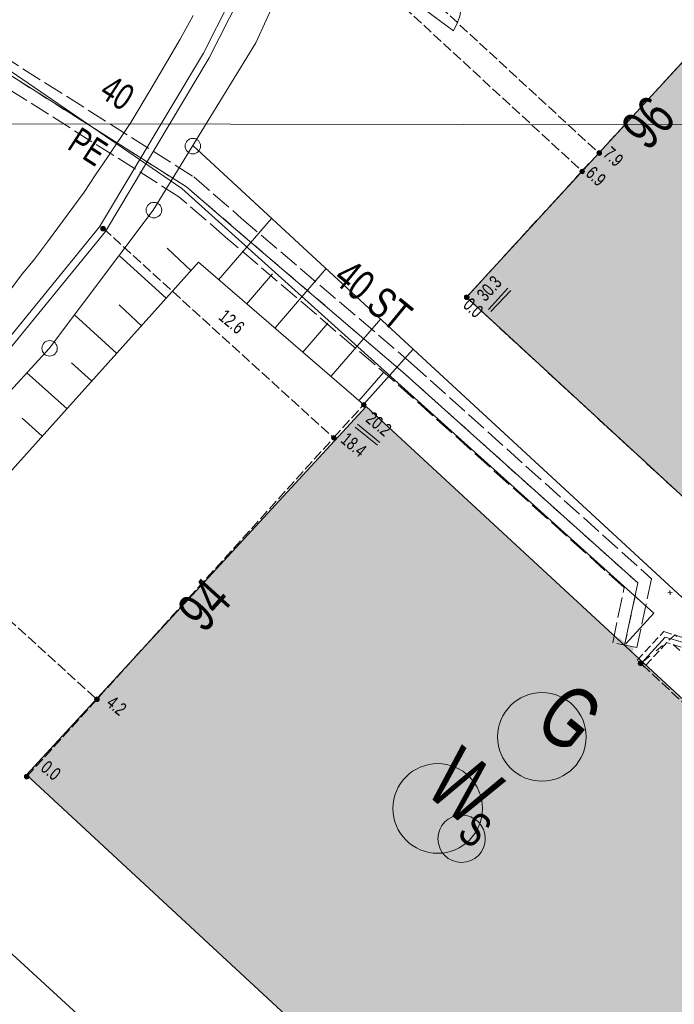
# Model space of a CAD drawing. Header units: metres. Extents: x -740 to 758, y -633 to 854.
# Tile 158 of 256: x -501 to -474, y 204 to 244. Entities that reach past the tile are written whole.
import ezdxf

# ---------------------------------------------------------------- set-up
doc = ezdxf.new("R2010")
doc.units = ezdxf.units.M
doc.header["$MEASUREMENT"] = 0
for name, pattern in [('333_125', [0.4576, 0.3328, -0.1248]), ('333_333', [0.6656, 0.3328, -0.3328]), ('416_125', [0.5408, 0.416, -0.1248]), ('416_416', [0.832, 0.416, -0.416]), ('832_208', [1.04, 0.832, -0.208])]:
    doc.linetypes.add(name, pattern=pattern)
for name, color, linetype in [('Gas.LOVION', 7, 'Continuous'), ('Grundkarte.LOVION', 7, 'Continuous'), ('Grundkarte_Text.LOVION', 7, 'Continuous'), ('Strom.LOVION', 7, 'Continuous'), ('StromBemass.LOVION', 7, 'Continuous'), ('ViewBounds.LOVION', 7, 'Continuous'), ('Wasser.LOVION', 7, 'Continuous')]:
    doc.layers.add(name, color=color, linetype=linetype)
doc.styles.add('ERSTELLTER_STIL_1', font='arial.ttf')

msp = doc.modelspace()

# ---------------------------------------------------------------- hatches: boundary and pattern name
at = {"layer": 'Gas.LOVION', "linetype": 'Continuous', "lineweight": 13}
msp.add_hatch(color=7, dxfattribs=at).paths.add_polyline_path([(-475.717, 218.631), (-476.269, 219.139), (-476.507, 218.849), (-475.955, 218.342)])
at = {"layer": 'Grundkarte.LOVION', "linetype": 'Continuous', "lineweight": 18}
for points in [[(-468.688, 247.855), (-482.446, 232.884), (-460.132, 212.337), (-446.401, 227.276)], [(-477.982, 192.977), (-469.697, 201.944), (-461.93, 194.753), (-456.425, 200.73), (-464.219, 207.889), (-486.506, 228.468), (-500.243, 213.588)]]:
    msp.add_hatch(color=254, dxfattribs=at).paths.add_polyline_path(points)
at = {"layer": 'Strom.LOVION', "linetype": 'Continuous', "lineweight": 13}
msp.add_hatch(color=7, dxfattribs=at).paths.add_polyline_path([(-475.008, 217.725), (-475.772, 218.434), (-475.933, 218.27), (-475.153, 217.548)])
at = {"layer": 'StromBemass.LOVION', "linetype": 'Continuous', "lineweight": 13}
for points in [[(-477.001, 238.654), (-476.994, 238.664), (-476.988, 238.675), (-476.984, 238.686), (-476.981, 238.697), (-476.98, 238.709), (-476.98, 238.721), (-476.981, 238.733), (-476.984, 238.744), (-476.989, 238.755), (-476.995, 238.766), (-477.002, 238.775), (-477.01, 238.784), (-477.019, 238.792), (-477.029, 238.798), (-477.04, 238.803), (-477.051, 238.807), (-477.063, 238.809), (-477.075, 238.81), (-477.087, 238.809), (-477.098, 238.806), (-477.11, 238.803), (-477.12, 238.798), (-477.13, 238.791), (-477.14, 238.784), (-477.148, 238.775), (-477.155, 238.765), (-477.16, 238.755), (-477.165, 238.744), (-477.168, 238.732), (-477.169, 238.72), (-477.169, 238.708), (-477.168, 238.697), (-477.165, 238.685), (-477.16, 238.674), (-477.154, 238.664), (-477.147, 238.654), (-477.139, 238.645), (-477.13, 238.638), (-477.12, 238.631), (-477.109, 238.626), (-477.098, 238.623), (-477.086, 238.621), (-477.074, 238.62), (-477.062, 238.621), (-477.051, 238.623), (-477.039, 238.627), (-477.028, 238.632), (-477.018, 238.638), (-477.009, 238.646)], [(-477.693, 237.907), (-477.686, 237.917), (-477.68, 237.927), (-477.676, 237.938), (-477.673, 237.949), (-477.671, 237.961), (-477.672, 237.973), (-477.673, 237.984), (-477.676, 237.996), (-477.68, 238.007), (-477.686, 238.017), (-477.693, 238.026), (-477.701, 238.035), (-477.71, 238.042), (-477.72, 238.049), (-477.731, 238.053), (-477.742, 238.057), (-477.753, 238.059), (-477.765, 238.06), (-477.777, 238.059), (-477.788, 238.057), (-477.799, 238.053), (-477.81, 238.048), (-477.82, 238.042), (-477.829, 238.034), (-477.837, 238.026), (-477.844, 238.016), (-477.849, 238.006), (-477.853, 237.995), (-477.856, 237.984), (-477.858, 237.972), (-477.858, 237.96), (-477.856, 237.949), (-477.853, 237.937), (-477.849, 237.927), (-477.843, 237.916), (-477.836, 237.907), (-477.828, 237.898), (-477.819, 237.891), (-477.809, 237.885), (-477.799, 237.88), (-477.788, 237.876), (-477.776, 237.874), (-477.764, 237.873), (-477.753, 237.874), (-477.741, 237.876), (-477.73, 237.88), (-477.719, 237.885), (-477.71, 237.891), (-477.701, 237.899)], [(-497.064, 235.601), (-497.057, 235.61), (-497.051, 235.621), (-497.047, 235.632), (-497.044, 235.644), (-497.043, 235.655), (-497.043, 235.667), (-497.044, 235.679), (-497.047, 235.691), (-497.052, 235.702), (-497.058, 235.712), (-497.065, 235.722), (-497.073, 235.731), (-497.082, 235.738), (-497.092, 235.745), (-497.103, 235.75), (-497.114, 235.753), (-497.126, 235.756), (-497.138, 235.756), (-497.15, 235.756), (-497.162, 235.753), (-497.173, 235.75), (-497.184, 235.744), (-497.194, 235.738), (-497.203, 235.73), (-497.211, 235.722), (-497.218, 235.712), (-497.224, 235.701), (-497.229, 235.69), (-497.231, 235.679), (-497.233, 235.667), (-497.233, 235.655), (-497.231, 235.643), (-497.228, 235.631), (-497.224, 235.62), (-497.218, 235.61), (-497.211, 235.6), (-497.203, 235.591), (-497.194, 235.584), (-497.183, 235.577), (-497.173, 235.572), (-497.161, 235.569), (-497.149, 235.567), (-497.138, 235.566), (-497.126, 235.567), (-497.114, 235.569), (-497.102, 235.573), (-497.092, 235.578), (-497.082, 235.584), (-497.072, 235.592)], [(-482.36, 232.829), (-482.353, 232.839), (-482.347, 232.849), (-482.343, 232.86), (-482.34, 232.872), (-482.338, 232.884), (-482.338, 232.895), (-482.34, 232.907), (-482.343, 232.919), (-482.347, 232.93), (-482.353, 232.94), (-482.36, 232.95), (-482.368, 232.958), (-482.377, 232.966), (-482.387, 232.972), (-482.398, 232.977), (-482.409, 232.981), (-482.421, 232.983), (-482.433, 232.984), (-482.445, 232.983), (-482.456, 232.981), (-482.467, 232.977), (-482.478, 232.972), (-482.488, 232.965), (-482.497, 232.958), (-482.505, 232.949), (-482.512, 232.94), (-482.518, 232.929), (-482.522, 232.918), (-482.525, 232.907), (-482.527, 232.895), (-482.527, 232.883), (-482.525, 232.871), (-482.522, 232.86), (-482.518, 232.849), (-482.512, 232.838), (-482.505, 232.829), (-482.497, 232.82), (-482.488, 232.813), (-482.478, 232.806), (-482.467, 232.801), (-482.456, 232.798), (-482.444, 232.796), (-482.432, 232.795), (-482.42, 232.796), (-482.409, 232.798), (-482.397, 232.802), (-482.387, 232.807), (-482.377, 232.813), (-482.368, 232.821)], [(-482.36, 232.826), (-482.353, 232.835), (-482.347, 232.846), (-482.343, 232.857), (-482.34, 232.868), (-482.338, 232.88), (-482.338, 232.892), (-482.34, 232.904), (-482.343, 232.915), (-482.347, 232.926), (-482.353, 232.936), (-482.36, 232.946), (-482.368, 232.955), (-482.377, 232.962), (-482.387, 232.968), (-482.398, 232.974), (-482.409, 232.977), (-482.421, 232.979), (-482.433, 232.98), (-482.445, 232.979), (-482.456, 232.977), (-482.468, 232.973), (-482.478, 232.968), (-482.488, 232.962), (-482.497, 232.954), (-482.506, 232.946), (-482.512, 232.936), (-482.518, 232.926), (-482.522, 232.914), (-482.525, 232.903), (-482.527, 232.891), (-482.527, 232.879), (-482.525, 232.868), (-482.522, 232.856), (-482.518, 232.845), (-482.512, 232.835), (-482.505, 232.825), (-482.497, 232.816), (-482.488, 232.809), (-482.478, 232.803), (-482.467, 232.798), (-482.456, 232.794), (-482.444, 232.792), (-482.432, 232.791), (-482.42, 232.792), (-482.409, 232.794), (-482.397, 232.798), (-482.387, 232.803), (-482.377, 232.809), (-482.368, 232.817)], [(-486.526, 228.479), (-486.519, 228.489), (-486.513, 228.499), (-486.509, 228.509), (-486.506, 228.521), (-486.505, 228.532), (-486.505, 228.544), (-486.506, 228.555), (-486.509, 228.566), (-486.514, 228.577), (-486.519, 228.587), (-486.526, 228.596), (-486.534, 228.605), (-486.543, 228.612), (-486.553, 228.618), (-486.563, 228.623), (-486.574, 228.627), (-486.585, 228.629), (-486.597, 228.629), (-486.608, 228.629), (-486.62, 228.626), (-486.631, 228.623), (-486.641, 228.618), (-486.651, 228.612), (-486.66, 228.604), (-486.667, 228.596), (-486.674, 228.586), (-486.68, 228.576), (-486.684, 228.566), (-486.687, 228.554), (-486.688, 228.543), (-486.688, 228.531), (-486.687, 228.52), (-486.684, 228.509), (-486.679, 228.498), (-486.674, 228.488), (-486.667, 228.479), (-486.659, 228.47), (-486.65, 228.463), (-486.64, 228.457), (-486.63, 228.452), (-486.619, 228.448), (-486.608, 228.446), (-486.596, 228.446), (-486.585, 228.446), (-486.573, 228.449), (-486.562, 228.452), (-486.552, 228.457), (-486.542, 228.463), (-486.533, 228.471)], [(-487.734, 227.147), (-487.727, 227.156), (-487.721, 227.167), (-487.717, 227.177), (-487.714, 227.189), (-487.713, 227.2), (-487.713, 227.212), (-487.714, 227.224), (-487.717, 227.235), (-487.721, 227.246), (-487.727, 227.256), (-487.734, 227.266), (-487.742, 227.274), (-487.751, 227.282), (-487.761, 227.288), (-487.772, 227.293), (-487.783, 227.296), (-487.794, 227.298), (-487.806, 227.299), (-487.818, 227.298), (-487.829, 227.296), (-487.84, 227.292), (-487.851, 227.287), (-487.861, 227.281), (-487.87, 227.274), (-487.878, 227.265), (-487.884, 227.256), (-487.89, 227.245), (-487.894, 227.234), (-487.897, 227.223), (-487.899, 227.212), (-487.899, 227.2), (-487.897, 227.188), (-487.894, 227.177), (-487.89, 227.166), (-487.884, 227.156), (-487.877, 227.146), (-487.869, 227.138), (-487.86, 227.13), (-487.85, 227.124), (-487.84, 227.119), (-487.829, 227.116), (-487.817, 227.114), (-487.805, 227.113), (-487.794, 227.114), (-487.782, 227.116), (-487.771, 227.119), (-487.76, 227.124), (-487.751, 227.131), (-487.742, 227.138)], [(-475.324, 218.027), (-475.317, 218.036), (-475.311, 218.047), (-475.307, 218.058), (-475.304, 218.07), (-475.303, 218.082), (-475.303, 218.094), (-475.304, 218.105), (-475.307, 218.117), (-475.312, 218.128), (-475.317, 218.139), (-475.324, 218.148), (-475.333, 218.157), (-475.342, 218.165), (-475.352, 218.171), (-475.363, 218.176), (-475.374, 218.18), (-475.386, 218.182), (-475.398, 218.183), (-475.41, 218.182), (-475.422, 218.18), (-475.433, 218.176), (-475.444, 218.171), (-475.454, 218.164), (-475.464, 218.157), (-475.472, 218.148), (-475.479, 218.138), (-475.485, 218.128), (-475.489, 218.116), (-475.492, 218.105), (-475.493, 218.093), (-475.493, 218.081), (-475.492, 218.069), (-475.489, 218.057), (-475.484, 218.046), (-475.478, 218.036), (-475.471, 218.026), (-475.463, 218.017), (-475.454, 218.01), (-475.444, 218.003), (-475.433, 217.998), (-475.421, 217.995), (-475.41, 217.992), (-475.398, 217.992), (-475.386, 217.992), (-475.374, 217.995), (-475.362, 217.998), (-475.352, 218.004), (-475.342, 218.01), (-475.332, 218.018)], [(-497.315, 216.582), (-497.308, 216.592), (-497.303, 216.602), (-497.298, 216.613), (-497.295, 216.625), (-497.294, 216.637), (-497.294, 216.649), (-497.295, 216.661), (-497.298, 216.672), (-497.303, 216.683), (-497.309, 216.694), (-497.316, 216.703), (-497.324, 216.712), (-497.333, 216.72), (-497.343, 216.726), (-497.354, 216.731), (-497.365, 216.735), (-497.377, 216.737), (-497.389, 216.738), (-497.401, 216.737), (-497.413, 216.734), (-497.424, 216.731), (-497.435, 216.726), (-497.445, 216.719), (-497.454, 216.712), (-497.462, 216.703), (-497.469, 216.693), (-497.475, 216.683), (-497.479, 216.672), (-497.482, 216.66), (-497.484, 216.648), (-497.484, 216.636), (-497.482, 216.624), (-497.479, 216.613), (-497.475, 216.602), (-497.469, 216.591), (-497.462, 216.582), (-497.454, 216.573), (-497.444, 216.565), (-497.434, 216.559), (-497.423, 216.554), (-497.412, 216.55), (-497.4, 216.548), (-497.388, 216.547), (-497.376, 216.548), (-497.365, 216.55), (-497.353, 216.554), (-497.343, 216.559), (-497.333, 216.566), (-497.323, 216.573)], [(-500.154, 213.455), (-500.147, 213.465), (-500.142, 213.475), (-500.137, 213.486), (-500.135, 213.498), (-500.133, 213.509), (-500.133, 213.521), (-500.135, 213.533), (-500.138, 213.544), (-500.142, 213.555), (-500.148, 213.565), (-500.155, 213.575), (-500.163, 213.584), (-500.172, 213.591), (-500.182, 213.597), (-500.193, 213.602), (-500.204, 213.606), (-500.215, 213.608), (-500.227, 213.609), (-500.239, 213.608), (-500.251, 213.606), (-500.262, 213.602), (-500.273, 213.597), (-500.282, 213.591), (-500.292, 213.583), (-500.3, 213.575), (-500.306, 213.565), (-500.312, 213.555), (-500.316, 213.544), (-500.319, 213.532), (-500.321, 213.52), (-500.321, 213.509), (-500.319, 213.497), (-500.316, 213.485), (-500.312, 213.475), (-500.306, 213.464), (-500.299, 213.455), (-500.291, 213.446), (-500.282, 213.439), (-500.272, 213.432), (-500.261, 213.427), (-500.25, 213.424), (-500.238, 213.422), (-500.227, 213.421), (-500.215, 213.422), (-500.203, 213.424), (-500.192, 213.428), (-500.181, 213.433), (-500.171, 213.439), (-500.162, 213.446)]]:
    msp.add_hatch(color=7, dxfattribs=at).paths.add_polyline_path(points)
at = {"layer": 'Wasser.LOVION', "linetype": 'Continuous', "lineweight": 13}
msp.add_hatch(color=7, dxfattribs=at).paths.add_polyline_path([(-475.67, 218.754), (-476.409, 218.903), (-476.475, 218.527), (-475.737, 218.378)])

# ---------------------------------------------------------------- linework, layer by layer
at = {"layer": 'Gas.LOVION', "color": 1, "linetype": 'Continuous', "lineweight": 18}
msp.add_lwpolyline([(-504.44, 244.418), (-504.22, 244.292), (-493.959, 237.286), (-474.872, 220.118), (-475.993, 218.885)], dxfattribs=at)
at = {"layer": 'Gas.LOVION', "color": 5, "linetype": 'Continuous', "lineweight": 18}
msp.add_circle((-479.394, 215.121), 1.791, dxfattribs=at)
at = {"layer": 'Grundkarte.LOVION', "color": 8, "linetype": 'Continuous', "lineweight": 18}
for points in [[(-483.137, 275.022), (-483.469, 269.049), (-484.302, 263.057), (-485.895, 256.074), (-488.04, 249.598), (-490.958, 243.165), (-493.508, 239.014), (-495.114, 236.404), (-499.327, 230.82), (-504.054, 225.658), (-509.075, 220.793), (-510.85, 219.29), (-516.521, 214.42), (-525.876, 206.116), (-530.264, 202.022)], [(-483.137, 275.022), (-483.469, 269.049), (-484.302, 263.057), (-485.895, 256.074), (-488.04, 249.598), (-490.958, 243.165), (-493.508, 239.014), (-495.114, 236.404), (-499.327, 230.82), (-504.054, 225.658), (-509.075, 220.793), (-510.85, 219.29), (-516.521, 214.42), (-525.876, 206.116), (-530.264, 202.022)], [(-438.315, 188.107), (-484.604, 230.782), (-493.508, 239.014), (-490.958, 243.165), (-488.04, 249.598), (-485.895, 256.074), (-485.109, 259.52), (-481.24, 259.248), (-462.241, 257.795), (-432.975, 230.834), (-435.198, 191.899)], [(-500.941, 233.115), (-500.444, 233.785), (-499.916, 234.427), (-499.394, 235.129), (-497.905, 237.136), (-497.441, 237.832), (-496.951, 238.559), (-496.023, 239.951), (-495.159, 241.395), (-494.574, 242.368), (-494.016, 243.309), (-493.49, 244.277)], [(-445.05, 179.911), (-463.439, 175.424), (-474.403, 172.697), (-498.77, 195.2), (-499.377, 195.052), (-509.057, 203.978), (-516.358, 202.17), (-517.141, 205.345), (-518.148, 209.296), (-518.249, 210.025), (-518.143, 211.661), (-517.683, 213.006), (-516.521, 214.42), (-510.85, 219.29), (-509.075, 220.793), (-504.054, 225.658), (-499.327, 230.82), (-495.114, 236.404), (-493.508, 239.014), (-484.604, 230.782), (-438.315, 188.107)]]:
    msp.add_lwpolyline(points, dxfattribs=at)
at = {"layer": 'Grundkarte.LOVION', "color": 253, "linetype": 'Continuous', "lineweight": 18}
for points in [[(-438.315, 188.107), (-484.604, 230.782), (-493.508, 239.014), (-490.958, 243.165), (-488.04, 249.598), (-485.895, 256.074), (-485.109, 259.52), (-481.24, 259.248), (-462.241, 257.795), (-432.975, 230.834), (-435.198, 191.899)], [(-550.187, 161.534), (-550.192, 163.1), (-549.684, 169.09), (-548.489, 175), (-546.854, 179.741), (-544.812, 184.256), (-542.497, 188.383), (-541.866, 187.972), (-540.632, 189.866), (-535.663, 196.175), (-530.264, 202.022), (-525.876, 206.116), (-516.521, 214.42), (-510.85, 219.29), (-509.075, 220.793), (-504.054, 225.658), (-499.327, 230.82), (-495.114, 236.404), (-493.508, 239.014), (-484.604, 230.782), (-438.315, 188.107)]]:
    msp.add_lwpolyline(points, dxfattribs=at)
at = {"layer": 'Grundkarte.LOVION', "color": 7, "linetype": 'Continuous', "lineweight": 13}
for points in [[(-488.796, 247.958), (-482.966, 243.651), (-482.819, 243.961), (-482.725, 244.206), (-482.704, 244.297), (-482.689, 244.446), (-482.724, 244.798), (-482.913, 245.222), (-486.805, 248.152), (-481.24, 259.248), (-485.109, 259.52), (-485.895, 256.074), (-488.04, 249.598)], [(-486.603, 228.547), (-484.604, 230.782), (-493.508, 239.014), (-495.114, 236.404), (-499.327, 230.82), (-504.054, 225.658), (-508.589, 221.255), (-506.611, 219.468), (-493.284, 234.307)]]:
    msp.add_lwpolyline(points, close=True, dxfattribs=at)
at = {"layer": 'Grundkarte.LOVION', "color": 8, "linetype": 'Continuous', "lineweight": 18}
for points in [[(-468.688, 247.855), (-446.401, 227.276), (-460.132, 212.337), (-482.446, 232.884)], [(-477.982, 192.977), (-500.243, 213.588), (-486.506, 228.468), (-464.219, 207.889), (-456.425, 200.73), (-461.93, 194.753), (-469.697, 201.944)], [(-503.465, 208.751), (-506.886, 205.047), (-485.158, 185.359), (-481.843, 188.934)]]:
    msp.add_lwpolyline(points, close=True, dxfattribs=at)
at = {"layer": 'Grundkarte.LOVION', "color": 7, "linetype": 'Continuous', "lineweight": 13}
for points in [[(-492.475, 233.588), (-490.324, 236.074)], [(-493.574, 233.954), (-494.55, 234.863)], [(-494.59, 232.85), (-496.471, 234.557)], [(-490.187, 231.654), (-488.115, 234.044)], [(-491.344, 232.605), (-490.282, 233.832)], [(-495.573, 231.719), (-496.484, 232.576)], [(-496.588, 230.615), (-498.276, 232.164)], [(-487.926, 229.688), (-485.907, 232.014)], [(-489.057, 230.671), (-488.047, 231.834)], [(-497.603, 229.511), (-498.412, 230.23)], [(-498.586, 228.38), (-500.237, 229.844)], [(-486.795, 228.705), (-485.812, 229.836)], [(-499.601, 227.276), (-500.41, 227.995)]]:
    msp.add_lwpolyline(points, dxfattribs=at)
at = {"layer": 'Grundkarte.LOVION', "color": 9, "linetype": 'Continuous', "lineweight": 18}
for centre, radius in [((-493.508, 238.993), 0.312), ((-495.084, 236.406), 0.314), ((-499.303, 230.821), 0.312)]:
    msp.add_circle(centre, radius, dxfattribs=at)
at = {"layer": 'Strom.LOVION', "color": 1, "linetype": 'Continuous', "lineweight": 18}
for points in [[(-484.492, 283.594), (-484.421, 278.178), (-484.427, 276.729), (-484.35, 273.219), (-484.661, 269.598), (-485.347, 264.831), (-487.087, 257.538), (-489.879, 249.063), (-493.075, 242.751), (-497.28, 235.734), (-502.124, 229.808), (-506.617, 225.127), (-530.084, 204.567), (-538.832, 194.283), (-544.77, 184.275), (-545.479, 182.757), (-546.352, 181.105), (-547.487, 178.807), (-548.924, 175.977), (-549.203, 173.837), (-550.078, 169.495), (-550.448, 165.868), (-550.508, 161.798)], [(-484.343, 283.579), (-484.258, 278.179), (-484.173, 276.547), (-484.062, 273.144), (-484.362, 269.568), (-485.039, 264.847), (-486.812, 257.447), (-489.591, 248.988), (-492.85, 242.566), (-497.039, 235.536), (-501.913, 229.607), (-506.445, 224.878), (-529.857, 204.353), (-538.103, 194.68), (-538.581, 194.131), (-544.376, 184.328), (-545.327, 182.417), (-545.569, 182.32), (-545.819, 182.31), (-546.024, 182.29), (-546.156, 182.129), (-546.43, 181.6)]]:
    msp.add_lwpolyline(points, dxfattribs=at)
at = {"layer": 'Strom.LOVION', "color": 250, "linetype": 'Continuous', "lineweight": 18}
for points in [[(-474.303, 220.942), (-474.127, 220.959)], [(-474.223, 221.038), (-474.206, 220.863)]]:
    msp.add_lwpolyline(points, dxfattribs=at)
at = {"layer": 'Strom.LOVION', "color": 7, "linetype": '333_125', "lineweight": 13}
msp.add_lwpolyline([(-475.252, 217.953), (-475.544, 218.22), (-474.46, 219.375), (-473.56, 219.093), (-462.113, 208.42), (-462.38, 208.128), (-473.763, 218.748), (-474.342, 218.928)], close=True, dxfattribs=at)
at = {"layer": 'Strom.LOVION', "color": 9, "linetype": '333_333', "lineweight": 18}
msp.add_lwpolyline([(-474.067, 218.837), (-462.248, 208.288), (-474.003, 219.242), (-475.383, 218.087)], dxfattribs=at)
at = {"layer": 'Strom.LOVION', "color": 5, "linetype": 'Continuous', "lineweight": 18}
msp.add_lwpolyline([(-449.908, 173.969), (-457.882, 183.888), (-458.33, 184.687), (-458.595, 185.74), (-462.248, 208.288), (-473.663, 218.935), (-474.408, 219.143), (-475.383, 218.087)], dxfattribs=at)
at = {"layer": 'Strom.LOVION', "color": 1, "linetype": 'Continuous', "lineweight": 18}
msp.add_circle((-482.641, 211.004), 0.959, dxfattribs=at)
at = {"layer": 'StromBemass.LOVION', "color": 7, "linetype": '416_125', "lineweight": 13}
for points in [[(-497.827, 257.803), (-477.089, 238.713)], [(-489.741, 249.003), (-477.772, 237.982), (-477.756, 237.968)], [(-482.446, 232.884), (-477.772, 237.982), (-477.089, 238.713), (-467.858, 248.734)], [(-497.125, 235.661), (-487.816, 227.202)], [(-460.132, 212.337), (-482.446, 232.884)], [(-500.221, 213.516), (-487.816, 227.202), (-486.603, 228.547)], [(-506.574, 224.983), (-497.393, 216.63)], [(-477.915, 192.895), (-472.726, 198.619), (-464.357, 207.787), (-475.383, 218.087)]]:
    msp.add_lwpolyline(points, dxfattribs=at)
at = {"layer": 'StromBemass.LOVION', "color": 7, "linetype": 'Continuous', "lineweight": 13}
for points in [[(-481.555, 232.395), (-480.768, 233.255)], [(-481.459, 232.316), (-480.655, 233.163)], [(-486.943, 227.642), (-486.043, 226.902)], [(-486.85, 227.754), (-485.95, 227.015)]]:
    msp.add_lwpolyline(points, dxfattribs=at)
for centre, radius in [((-477.074, 238.715), 0.0948), ((-477.765, 237.967), 0.0933), ((-497.138, 235.661), 0.0953), ((-482.432, 232.889), 0.0944), ((-482.433, 232.886), 0.0945), ((-486.596, 228.538), 0.0918), ((-487.806, 227.206), 0.0932), ((-475.398, 218.087), 0.0956), ((-497.389, 216.642), 0.0951), ((-500.227, 213.515), 0.094)]:
    msp.add_circle(centre, radius, dxfattribs=at)
at = {"layer": 'ViewBounds.LOVION', "color": 1, "linetype": 'Continuous', "lineweight": 18}
msp.add_lwpolyline([(528.379, 238.399), (527.852, -123.837), (-505.561, -122.336), (-505.035, 239.901)], close=True, dxfattribs=at)
at = {"layer": 'Wasser.LOVION', "color": 150, "linetype": 'Continuous', "lineweight": 18}
msp.add_lwpolyline([(-503.87, 243.735), (-503.777, 243.685), (-503.287, 243.363), (-493.773, 237.348), (-491.869, 235.702), (-485.016, 229.855), (-475.509, 221.341), (-476.046, 218.821)], dxfattribs=at)
at = {"layer": 'Wasser.LOVION', "color": 7, "linetype": '832_208', "lineweight": 13}
msp.add_lwpolyline([(-475.55, 218.736), (-476.529, 218.921), (-476.067, 221.154), (-485.349, 229.482), (-492.185, 235.316), (-494.074, 236.949), (-503.556, 242.938), (-503.019, 243.789), (-493.472, 237.747), (-491.536, 236.074), (-484.683, 230.227), (-474.964, 221.513)], close=True, dxfattribs=at)
at = {"layer": 'Wasser.LOVION', "color": 252, "linetype": '416_416', "lineweight": 18}
msp.add_lwpolyline([(-476.046, 218.821), (-475.509, 221.341), (-485.016, 229.855), (-493.773, 237.348), (-503.287, 243.363)], dxfattribs=at)
at = {"layer": 'Wasser.LOVION', "color": 94, "linetype": 'Continuous', "lineweight": 18}
msp.add_circle((-483.607, 212.227), 1.811, dxfattribs=at)

# ---------------------------------------------------------------- texts
at = {"layer": 'Gas.LOVION', "color": 1, "linetype": 'Continuous', "lineweight": 18, "insert": (-487.906, 233.533), "char_height": 1.24491, "attachment_point": 7, "rotation": 320.5841, "style": 'ERSTELLTER_STIL_1'}
msp.add_mtext('{\\A1;\\W0.71562x;40 ST}', dxfattribs=at)
at = {"layer": 'Gas.LOVION', "color": 5, "linetype": 'Continuous', "lineweight": 18, "insert": (-479.818, 215.535), "char_height": 2.48983, "attachment_point": 7, "rotation": 320.5841, "style": 'ERSTELLTER_STIL_1'}
msp.add_mtext('{\\A1;\\W0.71562x;G}', dxfattribs=at)
at = {"layer": 'Grundkarte_Text.LOVION', "color": 8, "linetype": 'Continuous', "lineweight": 18, "char_height": 1.60082, "attachment_point": 7, "style": 'ERSTELLTER_STIL_1'}
for s, insert, rotation in [('{\\A1;\\W0.71560x;96}', (-475.098, 238.736), 47.4266), ('{\\A1;\\W0.71560x;94}', (-493.043, 219.251), 47.8287)]:
    msp.add_mtext(s, dxfattribs=dict(at, insert=insert, rotation=rotation))
at = {"layer": 'Strom.LOVION', "color": 1, "linetype": 'Continuous', "lineweight": 18, "insert": (-482.892, 211.123), "char_height": 1.37442, "attachment_point": 7, "rotation": 320.5841, "style": 'ERSTELLTER_STIL_1'}
msp.add_mtext('{\\A1;\\W0.71558x;S}', dxfattribs=at)
at = {"layer": 'StromBemass.LOVION', "color": 7, "linetype": 'Continuous', "lineweight": 13, "attachment_point": 7, "style": 'ERSTELLTER_STIL_1'}
for s, insert, char_height, rotation in [('{\\A1;\\W0.71558x;7.9}', (-476.957, 238.621), 0.53355, 317.2444), ('{\\A1;\\W0.71558x;6.9}', (-477.664, 237.83), 0.53355, 317.2444), ('{\\A1;\\W0.71558x;30.3}', (-481.675, 232.676), 0.53355, 47.2413), ('{\\A1;\\W0.71558x;0.0}', (-482.625, 232.511), 0.53355, 317.2444), ('{\\A1;\\W0.71558x;12.6}', (-492.51, 232.019), 0.53355, 320.5841), ('{\\A1;\\W0.71558x;20.2}', (-486.562, 227.885), 0.53355, 320.5841), ('{\\A1;\\W0.71558x;18.4}', (-487.575, 227.048), 0.53355, 320.5841), ('{\\A1;\\W0.71558x;4.2}', (-497.047, 216.414), 0.53354, 320.5841), ('{\\A1;\\W0.71558x;0.0}', (-499.71, 213.787), 0.53355, 320.5841)]:
    msp.add_mtext(s, dxfattribs=dict(at, insert=insert, char_height=char_height, rotation=rotation))
at = {"layer": 'Wasser.LOVION', "color": 150, "linetype": 'Continuous', "lineweight": 18, "char_height": 1.06709, "attachment_point": 7, "rotation": 327.2443, "style": 'ERSTELLTER_STIL_1'}
for s, insert in [('{\\A1;\\W0.71558x;40}', (-497.355, 241.009)), ('{\\A1;\\W0.71558x;PE}', (-498.635, 238.909))]:
    msp.add_mtext(s, dxfattribs=dict(at, insert=insert))
at = {"layer": 'Wasser.LOVION', "color": 94, "linetype": 'Continuous', "lineweight": 18, "insert": (-484.22, 212.907), "char_height": 2.48983, "attachment_point": 7, "rotation": 320.5841, "style": 'ERSTELLTER_STIL_1'}
msp.add_mtext('{\\A1;\\W0.71562x;W}', dxfattribs=at)

doc.saveas('drawing.dxf')
